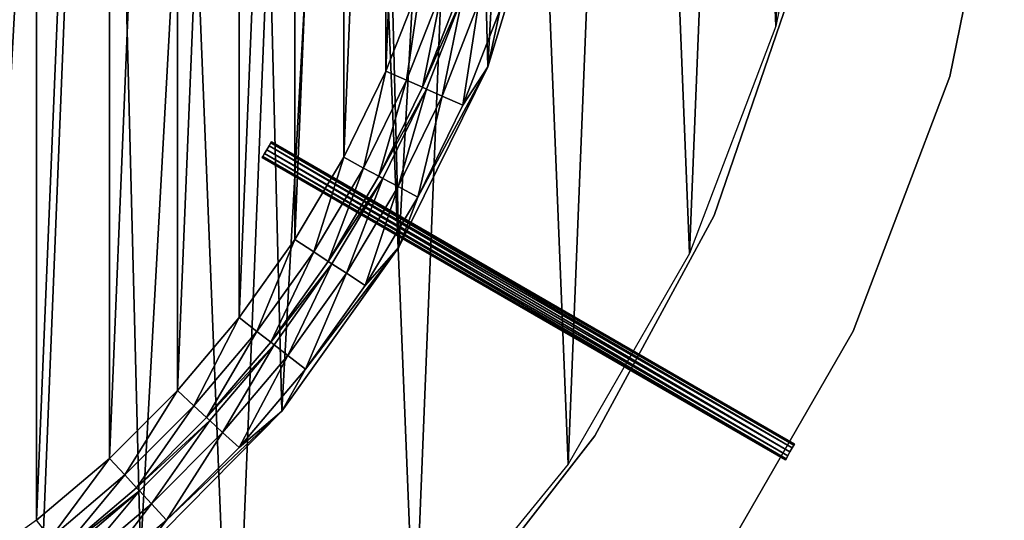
# Model space of a CAD drawing. Header units: millimetres. Extents: x 10 to 569, y -280 to 280.
# Tile 7 of 13: x 404 to 567, y -151 to -68. Entities that reach past the tile are written whole.
import ezdxf

# ---------------------------------------------------------------- set-up
doc = ezdxf.new("R2010")
doc.units = ezdxf.units.MM
doc.header["$LTSCALE"] = 25.4
doc.layers.get('0').update_dxf_attribs({"true_color": 0xff5454})

# ---------------------------------------------------------------- blocks, each defined once
blk = doc.blocks.new('MIST-8943.STL#1')
at = {"color": 7, "true_color": 0xffffff}
mesh = blk.add_polyface(dxfattribs=at)
corners = [(44.43, 50.01, 1.42), (41.2, -30.13, 1.42), (39.58, 10.07, 1.42), (49.25, -69.55, 1.42), (55.62, 88.65, 1.42), (63.52, -107.17, 1.42), (72.87, 125, 1.42), (83.63, -142.02, 1.42), (95.73, 158.11, 1.42), (109.08, -173.18, 1.42), (123.6, 187.13, 1.42), (139.19, -199.86, 1.42), (155.76, 211.3, 1.42), (173.2, -221.36, 1.42), (191.39, 229.99, 1.42), (210.21, -237.13, 1.42), (229.55, 242.74, 1.42), (249.28, -246.76, 1.42), (269.26, 249.19, 1.42), (289.38, -250, 1.42), (309.49, 249.19, 1.42), (329.48, -246.76, 1.42), (349.21, 242.74, 1.42), (368.54, -237.13, 1.42), (387.37, 229.99, 1.42), (405.56, -221.36, 1.42), (422.99, 211.3, 1.42), (439.56, -199.86, 1.42), (455.16, 187.13, 1.42), (469.68, -173.18, 1.42), (483.03, 158.11, 1.42), (495.12, -142.02, 1.42), (505.88, 125, 1.42), (515.24, -107.17, 1.42), (523.13, 88.65, 1.42), (529.51, -69.55, 1.42), (534.33, 50.01, 1.42), (537.56, -30.13, 1.42), (539.18, 10.07, 1.42)]
mesh.append_faces([[corners[k] for k in face] for face in [(0, 1, 2), (37, 36, 38)]], dxfattribs={"vtx0": -1, "color": 7})
mesh.append_faces([[corners[k] for k in face] for face in [(1, 0, 3), (3, 4, 5), (5, 6, 7), (7, 8, 9), (9, 10, 11), (11, 12, 13), (13, 14, 15), (15, 16, 17), (17, 18, 19), (19, 20, 21), (21, 22, 23), (23, 24, 25), (25, 26, 27), (27, 28, 29), (29, 30, 31), (31, 32, 33), (33, 34, 35), (35, 36, 37)]], dxfattribs={"vtx0": -1, "vtx1": -1, "color": 7})
mesh.append_faces([[corners[k] for k in face] for face in [(3, 0, 4), (5, 4, 6), (7, 6, 8), (9, 8, 10), (11, 10, 12), (13, 12, 14), (15, 14, 16), (17, 16, 18), (19, 18, 20), (21, 20, 22), (23, 22, 24), (25, 24, 26), (27, 26, 28), (29, 28, 30), (31, 30, 32), (33, 32, 34), (35, 34, 36)]], dxfattribs={"vtx0": -1, "vtx2": -1, "color": 7})
mesh = blk.add_polyface(dxfattribs=at)
corners = [(84.28, 28, 141.92), (83.72, 0, 141.92), (82.44, -5.27, 141.92), (84.42, 16.98, 141.92), (86.52, 33.85, 141.92), (91.43, 60.53, 141.92), (90.01, 50.49, 141.92), (94.86, 66.78, 141.92), (103.7, 91.5, 141.92), (101.04, 82.61, 141.92), (108.5, 97.88, 141.92), (120.78, 120.1, 141.92), (117.2, 112.49, 141.92), (127.08, 126.32, 141.92), (142.23, 145.59, 141.92), (138.07, 139.29, 141.92), (150.09, 151.31, 141.92), (167.49, 167.31, 141.92), (163.06, 162.29, 141.92), (176.89, 172.17, 141.92), (195.91, 184.7, 141.92), (191.49, 180.87, 141.92), (206.76, 188.34, 141.92), (226.75, 197.3, 141.92), (222.6, 194.52, 141.92), (238.89, 199.37, 141.92), (259.21, 204.79, 141.92), (255.53, 202.86, 141.92), (272.39, 204.96, 141.92), (292.45, 206.98, 141.92), (289.38, 205.66, 141.92), (306.36, 204.96, 141.92), (325.61, 203.8, 141.92), (323.23, 202.86, 141.92), (339.86, 199.37, 141.92), (357.83, 195.35, 141.92), (356.15, 194.52, 141.92), (371.99, 188.34, 141.92), (388.28, 181.84, 141.92), (387.26, 180.87, 141.92), (401.86, 172.17, 141.92), (416.17, 163.62, 141.92), (415.7, 162.3, 141.92), (428.67, 151.31, 141.92), (440.78, 141.16, 141.92), (440.69, 139.29, 141.92), (451.67, 126.32, 141.92), (461.46, 115.05, 141.92), (461.55, 112.49, 141.92), (477.69, 85.96, 141.92), (470.25, 97.88, 141.92), (477.72, 82.61, 141.92), (489.04, 54.64, 141.92), (483.9, 66.78, 141.92), (488.75, 50.49, 141.92), (492.23, 33.85, 141.92), (495.22, 21.9, 141.92), (494.34, 16.98, 141.92), (495.04, 0, 141.92), (84.42, -16.98, 141.92), (85.97, -38.39, 141.92), (86.52, -33.85, 141.92), (90.01, -50.49, 141.92), (94.76, -70.52, 141.92), (94.86, -66.78, 141.92), (101.04, -82.61, 141.92), (108.6, -100.83, 141.92), (108.5, -97.88, 141.92), (117.21, -112.49, 141.92), (127.11, -128.52, 141.92), (127.08, -126.32, 141.92), (138.07, -139.29, 141.92), (149.83, -152.89, 141.92), (150.09, -151.31, 141.92), (163.06, -162.3, 141.92), (176.16, -173.29, 141.92), (176.89, -172.17, 141.92), (205.42, -189.21, 141.92), (191.49, -180.87, 141.92), (206.77, -188.34, 141.92), (236.86, -200.23, 141.92), (222.6, -194.52, 141.92), (238.89, -199.37, 141.92), (269.66, -206.06, 141.92), (255.53, -202.86, 141.92), (272.4, -204.96, 141.92), (302.97, -206.55, 141.92), (289.38, -205.66, 141.92), (306.36, -204.96, 141.92), (335.93, -201.7, 141.92), (323.23, -202.86, 141.92), (339.87, -199.37, 141.92), (367.68, -191.62, 141.92), (356.16, -194.52, 141.92), (371.99, -188.34, 141.92), (397.4, -176.58, 141.92), (387.26, -180.87, 141.92), (401.86, -172.17, 141.92), (424.33, -156.96, 141.92), (415.7, -162.29, 141.92), (428.67, -151.31, 141.92), (447.76, -133.28, 141.92), (440.69, -139.29, 141.92), (451.67, -126.32, 141.92), (467.09, -106.15, 141.92), (461.55, -112.49, 141.92), (470.25, -97.88, 141.92), (481.82, -76.27, 141.92), (477.72, -82.61, 141.92), (483.9, -66.78, 141.92), (491.56, -44.41, 141.92), (488.75, -50.49, 141.92), (492.23, -33.85, 141.92), (496.06, -11.4, 141.92), (494.34, -16.98, 141.92)]
mesh.append_faces([[corners[k] for k in face] for face in [(0, 1, 2), (1, 0, 3), (3, 0, 4), (4, 5, 6), (6, 5, 7), (7, 8, 9), (9, 8, 10), (10, 11, 12), (12, 11, 13), (13, 14, 15), (15, 14, 16), (16, 17, 18), (18, 17, 19), (19, 20, 21), (21, 20, 22), (22, 23, 24), (24, 23, 25), (25, 26, 27), (27, 26, 28), (28, 29, 30), (30, 29, 31), (31, 32, 33), (33, 32, 34), (34, 35, 36), (36, 35, 37), (37, 38, 39), (39, 38, 40), (40, 41, 42), (42, 41, 43), (43, 44, 45), (45, 44, 46), (46, 47, 48), (48, 49, 50), (50, 49, 51), (51, 52, 53), (53, 52, 54), (54, 52, 55), (55, 56, 57), (57, 56, 58), (2, 59, 60), (59, 2, 1), (60, 62, 63), (63, 65, 66), (66, 68, 69), (69, 71, 72), (72, 74, 75), (75, 76, 77), (77, 79, 80), (80, 82, 83), (83, 85, 86), (86, 88, 89), (89, 91, 92), (92, 94, 95), (95, 97, 98), (98, 100, 101), (101, 103, 104), (104, 106, 107), (107, 109, 110), (110, 112, 113), (113, 58, 56)]], dxfattribs={"vtx0": -1, "vtx1": -1, "color": 7})
mesh.append_faces([[corners[k] for k in face] for face in [(4, 0, 5), (7, 5, 8), (10, 8, 11), (13, 11, 14), (16, 14, 17), (19, 17, 20), (22, 20, 23), (25, 23, 26), (28, 26, 29), (31, 29, 32), (34, 32, 35), (37, 35, 38), (40, 38, 41), (43, 41, 44), (46, 44, 47), (48, 47, 49), (51, 49, 52), (55, 52, 56), (60, 59, 61), (60, 61, 62), (63, 62, 64), (63, 64, 65), (66, 65, 67), (66, 67, 68), (69, 68, 70), (69, 70, 71), (72, 71, 73), (72, 73, 74), (75, 74, 76), (77, 76, 78), (77, 78, 79), (80, 79, 81), (80, 81, 82), (83, 82, 84), (83, 84, 85), (86, 85, 87), (86, 87, 88), (89, 88, 90), (89, 90, 91), (92, 91, 93), (92, 93, 94), (95, 94, 96), (95, 96, 97), (98, 97, 99), (98, 99, 100), (101, 100, 102), (101, 102, 103), (104, 103, 105), (104, 105, 106), (107, 106, 108), (107, 108, 109), (110, 109, 111), (110, 111, 112), (113, 112, 114), (113, 114, 58)]], dxfattribs={"vtx0": -1, "vtx2": -1, "color": 7})
mesh = blk.add_polyface(dxfattribs=at)
corners = [(85.97, -38.39, 142.94), (84.28, 28, 142.94), (82.44, -5.27, 142.94), (91.43, 60.53, 142.94), (94.76, -70.52, 142.94), (103.7, 91.5, 142.94), (108.6, -100.83, 142.94), (120.78, 120.1, 142.94), (127.11, -128.52, 142.94), (142.23, 145.59, 142.94), (149.83, -152.89, 142.94), (167.49, 167.31, 142.94), (176.16, -173.29, 142.94), (195.91, 184.7, 142.94), (205.42, -189.21, 142.94), (226.75, 197.3, 142.94), (236.86, -200.23, 142.94), (259.21, 204.79, 142.94), (269.66, -206.06, 142.94), (292.45, 206.98, 142.94), (302.97, -206.55, 142.94), (325.61, 203.8, 142.94), (335.93, -201.7, 142.94), (357.83, 195.35, 142.94), (367.68, -191.62, 142.94), (388.28, 181.84, 142.94), (397.4, -176.58, 142.94), (416.17, 163.62, 142.94), (424.33, -156.96, 142.94), (440.78, 141.16, 142.94), (447.76, -133.28, 142.94), (461.46, 115.05, 142.94), (467.09, -106.15, 142.94), (477.69, 85.96, 142.94), (481.82, -76.27, 142.94), (489.04, 54.64, 142.94), (491.56, -44.41, 142.94), (495.22, 21.9, 142.94), (496.06, -11.4, 142.94)]
mesh.append_faces([[corners[k] for k in face] for face in [(0, 1, 2), (37, 36, 38)]], dxfattribs={"vtx0": -1, "color": 7})
mesh.append_faces([[corners[k] for k in face] for face in [(1, 0, 3), (3, 4, 5), (5, 6, 7), (7, 8, 9), (9, 10, 11), (11, 12, 13), (13, 14, 15), (15, 16, 17), (17, 18, 19), (19, 20, 21), (21, 22, 23), (23, 24, 25), (25, 26, 27), (27, 28, 29), (29, 30, 31), (31, 32, 33), (33, 34, 35), (35, 36, 37)]], dxfattribs={"vtx0": -1, "vtx1": -1, "color": 7})
mesh.append_faces([[corners[k] for k in face] for face in [(3, 0, 4), (5, 4, 6), (7, 6, 8), (9, 8, 10), (11, 10, 12), (13, 12, 14), (15, 14, 16), (17, 16, 18), (19, 18, 20), (21, 20, 22), (23, 22, 24), (25, 24, 26), (27, 26, 28), (29, 28, 30), (31, 30, 32), (33, 32, 34), (35, 34, 36)]], dxfattribs={"vtx0": -1, "vtx2": -1, "color": 7})
mesh = blk.add_polyface(dxfattribs=at)
corners = [(98.29, 15.83, 133.92), (98.29, -15.84, 133.92), (97.63, 0, 133.92), (100.25, 31.56, 133.92), (100.25, -31.56, 133.92), (103.5, 47.07, 133.92), (103.5, -47.07, 133.92), (108.02, 62.26, 133.92), (108.02, -62.26, 133.92), (113.78, 77.02, 133.92), (113.78, -77.02, 133.92), (120.74, 91.26, 133.92), (120.74, -91.26, 133.92), (128.86, 104.87, 133.92), (128.86, -104.88, 133.92), (138.06, 117.77, 133.92), (138.06, -117.77, 133.92), (148.31, 129.86, 133.92), (148.31, -129.87, 133.92), (159.51, 141.07, 133.92), (159.51, -141.07, 133.92), (171.61, 151.31, 133.92), (171.61, -151.31, 133.92), (184.5, 160.52, 133.92), (184.5, -160.52, 133.92), (198.12, 168.63, 133.92), (198.12, -168.63, 133.92), (212.35, 175.59, 133.92), (212.36, -175.6, 133.92), (227.12, 181.36, 133.92), (227.12, -181.36, 133.92), (242.31, 185.88, 133.92), (242.31, -185.88, 133.92), (257.82, 189.13, 133.92), (257.82, -189.13, 133.92), (273.54, 191.09, 133.92), (273.54, -191.09, 133.92), (289.38, 191.74, 133.92), (289.38, -191.74, 133.92), (305.21, 191.09, 133.92), (305.21, -191.09, 133.92), (320.94, 189.13, 133.92), (320.94, -189.13, 133.92), (336.45, 185.88, 133.92), (336.45, -185.88, 133.92), (351.64, 181.36, 133.92), (351.64, -181.36, 133.92), (366.4, 175.6, 133.92), (366.4, -175.59, 133.92), (380.64, 168.63, 133.92), (380.64, -168.63, 133.92), (394.25, 160.52, 133.92), (394.25, -160.52, 133.92), (407.15, 151.31, 133.92), (407.15, -151.31, 133.92), (419.24, 141.07, 133.92), (419.24, -141.07, 133.92), (430.45, 129.87, 133.92), (430.45, -129.86, 133.92), (440.69, 117.77, 133.92), (440.69, -117.77, 133.92), (449.9, 104.88, 133.92), (449.9, -104.87, 133.92), (458.01, 91.26, 133.92), (458.01, -91.26, 133.92), (464.97, 77.02, 133.92), (464.97, -77.02, 133.92), (470.73, 62.26, 133.92), (470.73, -62.26, 133.92), (475.26, 47.07, 133.92), (475.26, -47.07, 133.92), (478.51, 31.56, 133.92), (478.51, -31.56, 133.92), (480.47, 15.84, 133.92), (480.47, -15.83, 133.92), (481.12, 0, 133.92)]
mesh.append_faces([[corners[k] for k in face] for face in [(0, 1, 2), (74, 73, 75)]], dxfattribs={"vtx0": -1, "color": 7})
mesh.append_faces([[corners[k] for k in face] for face in [(1, 3, 4), (4, 5, 6), (6, 7, 8), (8, 9, 10), (10, 11, 12), (12, 13, 14), (14, 15, 16), (16, 17, 18), (18, 19, 20), (20, 21, 22), (22, 23, 24), (24, 25, 26), (26, 27, 28), (28, 29, 30), (30, 31, 32), (32, 33, 34), (34, 35, 36), (36, 37, 38), (38, 39, 40), (40, 41, 42), (42, 43, 44), (44, 45, 46), (46, 47, 48), (48, 49, 50), (50, 51, 52), (52, 53, 54), (54, 55, 56), (56, 57, 58), (58, 59, 60), (60, 61, 62), (62, 63, 64), (64, 65, 66), (66, 67, 68), (68, 69, 70), (70, 71, 72), (72, 73, 74)]], dxfattribs={"vtx0": -1, "vtx1": -1, "color": 7})
mesh.append_faces([[corners[k] for k in face] for face in [(1, 0, 3), (4, 3, 5), (6, 5, 7), (8, 7, 9), (10, 9, 11), (12, 11, 13), (14, 13, 15), (16, 15, 17), (18, 17, 19), (20, 19, 21), (22, 21, 23), (24, 23, 25), (26, 25, 27), (28, 27, 29), (30, 29, 31), (32, 31, 33), (34, 33, 35), (36, 35, 37), (38, 37, 39), (40, 39, 41), (42, 41, 43), (44, 43, 45), (46, 45, 47), (48, 47, 49), (50, 49, 51), (52, 51, 53), (54, 53, 55), (56, 55, 57), (58, 57, 59), (60, 59, 61), (62, 61, 63), (64, 63, 65), (66, 65, 67), (68, 67, 69), (70, 69, 71), (72, 71, 73)]], dxfattribs={"vtx0": -1, "vtx2": -1, "color": 7})
at = {"color": 254, "true_color": 0xe3e2e8}
mesh = blk.add_polyface(dxfattribs=at)
corners = [(567.34, -33.75, 1.42), (558.32, -77.9, 131.42), (558.32, -77.9, 1.42), (567.34, -33.75, 131.42)]
mesh.append_faces([[corners[k] for k in face] for face in [(0, 1, 2), (1, 0, 3)]], dxfattribs={"vtx0": -1, "color": 254})
at = {"color": 7, "true_color": 0xffffff}
mesh = blk.add_polyface(dxfattribs=at)
corners = [(491.56, -44.41, 141.92), (481.82, -76.27, 142.94), (481.82, -76.27, 141.92), (491.56, -44.41, 142.94)]
mesh.append_faces([[corners[k] for k in face] for face in [(0, 1, 2), (1, 0, 3)]], dxfattribs={"vtx0": -1, "color": 7})
at = {"color": 254, "true_color": 0xe3e2e8}
mesh = blk.add_polyface(dxfattribs=at)
corners = [(532.78, -61.64, 1.42), (519.31, -100.86, 131.42), (519.31, -100.86, 1.42), (532.78, -61.64, 131.42)]
mesh.append_faces([[corners[k] for k in face] for face in [(0, 1, 2), (1, 0, 3)]], dxfattribs={"vtx0": -1, "color": 254})
at = {"color": 7, "true_color": 0xffffff}
mesh = blk.add_polyface(dxfattribs=at)
corners = [(470.73, -62.26, 133.92), (468.38, -78.52, 134.84), (464.97, -77.02, 133.92), (474.26, -63.47, 134.84)]
mesh.append_faces([[corners[k] for k in face] for face in [(0, 1, 2), (1, 0, 3)]], dxfattribs={"vtx0": -1, "color": 7})
mesh = blk.add_polyface(dxfattribs=at)
corners = [(474.26, -63.47, 134.84), (471.01, -79.67, 137.38), (468.38, -78.52, 134.84), (476.97, -64.4, 137.38)]
mesh.append_faces([[corners[k] for k in face] for face in [(0, 1, 2), (1, 0, 3)]], dxfattribs={"vtx0": -1, "color": 7})
mesh = blk.add_polyface(dxfattribs=at)
corners = [(471.01, -79.67, 137.38), (477.66, -64.64, 138.45), (471.68, -79.96, 138.45), (476.97, -64.4, 137.38)]
mesh.append_faces([[corners[k] for k in face] for face in [(0, 1, 2), (1, 0, 3)]], dxfattribs={"vtx0": -1, "color": 7})
mesh = blk.add_polyface(dxfattribs=at)
corners = [(477.66, -64.64, 138.45), (474.31, -81.12, 140.99), (471.68, -79.96, 138.45), (480.37, -65.57, 140.99)]
mesh.append_faces([[corners[k] for k in face] for face in [(0, 1, 2), (1, 0, 3)]], dxfattribs={"vtx0": -1, "color": 7})
mesh = blk.add_polyface(dxfattribs=at)
corners = [(480.37, -65.57, 140.99), (477.72, -82.61, 141.92), (474.31, -81.12, 140.99), (483.9, -66.78, 141.92)]
mesh.append_faces([[corners[k] for k in face] for face in [(0, 1, 2), (1, 0, 3)]], dxfattribs={"vtx0": -1, "color": 7})
mesh = blk.add_polyface(dxfattribs=at)
corners = [(481.82, -76.27, 141.92), (467.09, -106.15, 142.94), (467.09, -106.15, 141.92), (481.82, -76.27, 142.94)]
mesh.append_faces([[corners[k] for k in face] for face in [(0, 1, 2), (1, 0, 3)]], dxfattribs={"vtx0": -1, "color": 7})
mesh = blk.add_polyface(dxfattribs=at)
corners = [(464.97, -77.02, 133.92), (461.29, -93.03, 134.84), (458.01, -91.26, 133.92), (468.38, -78.52, 134.84)]
mesh.append_faces([[corners[k] for k in face] for face in [(0, 1, 2), (1, 0, 3)]], dxfattribs={"vtx0": -1, "color": 7})
at = {"color": 254, "true_color": 0xe3e2e8}
mesh = blk.add_polyface(dxfattribs=at)
corners = [(558.32, -77.9, 1.42), (542.34, -120.03, 131.42), (542.34, -120.03, 1.42), (558.32, -77.9, 131.42)]
mesh.append_faces([[corners[k] for k in face] for face in [(0, 1, 2), (1, 0, 3)]], dxfattribs={"vtx0": -1, "color": 254})
at = {"color": 7, "true_color": 0xffffff}
mesh = blk.add_polyface(dxfattribs=at)
corners = [(468.38, -78.52, 134.84), (463.81, -94.4, 137.38), (461.29, -93.03, 134.84), (471.01, -79.67, 137.38)]
mesh.append_faces([[corners[k] for k in face] for face in [(0, 1, 2), (1, 0, 3)]], dxfattribs={"vtx0": -1, "color": 7})
mesh = blk.add_polyface(dxfattribs=at)
corners = [(463.81, -94.4, 137.38), (471.68, -79.96, 138.45), (464.45, -94.74, 138.45), (471.01, -79.67, 137.38)]
mesh.append_faces([[corners[k] for k in face] for face in [(0, 1, 2), (1, 0, 3)]], dxfattribs={"vtx0": -1, "color": 7})
mesh = blk.add_polyface(dxfattribs=at)
corners = [(471.68, -79.96, 138.45), (466.98, -96.11, 140.99), (464.45, -94.74, 138.45), (474.31, -81.12, 140.99)]
mesh.append_faces([[corners[k] for k in face] for face in [(0, 1, 2), (1, 0, 3)]], dxfattribs={"vtx0": -1, "color": 7})
mesh = blk.add_polyface(dxfattribs=at)
corners = [(474.31, -81.12, 140.99), (470.25, -97.88, 141.92), (466.98, -96.11, 140.99), (477.72, -82.61, 141.92)]
mesh.append_faces([[corners[k] for k in face] for face in [(0, 1, 2), (1, 0, 3)]], dxfattribs={"vtx0": -1, "color": 7})
mesh = blk.add_polyface(dxfattribs=at)
corners = [(444.61, -91.13, 133.17), (444.61, -91.13, 131.67), (444.51, -91.3, 132.42), (444.89, -90.65, 133.71), (444.89, -90.65, 131.12), (445.26, -90, 133.92), (445.26, -90, 130.92), (445.64, -89.35, 133.71), (445.64, -89.35, 131.12), (445.91, -88.87, 133.17), (445.91, -88.87, 131.67), (446.01, -88.7, 132.42)]
mesh.append_faces([[corners[k] for k in face] for face in [(0, 1, 2), (10, 9, 11)]], dxfattribs={"vtx0": -1, "color": 7})
mesh.append_faces([[corners[k] for k in face] for face in [(1, 3, 4), (4, 5, 6), (6, 7, 8), (8, 9, 10)]], dxfattribs={"vtx0": -1, "vtx1": -1, "color": 7})
mesh.append_faces([[corners[k] for k in face] for face in [(1, 0, 3), (4, 3, 5), (6, 5, 7), (8, 7, 9)]], dxfattribs={"vtx0": -1, "vtx2": -1, "color": 7})
mesh = blk.add_polyface(dxfattribs=at)
corners = [(531.86, -140, 133.92), (445.64, -89.35, 133.71), (445.26, -90, 133.92), (532.24, -139.35, 133.71)]
mesh.append_faces([[corners[k] for k in face] for face in [(0, 1, 2), (1, 0, 3)]], dxfattribs={"vtx0": -1, "color": 7})
mesh = blk.add_polyface(dxfattribs=at)
corners = [(445.64, -89.35, 131.12), (531.86, -140, 130.92), (445.26, -90, 130.92), (532.24, -139.35, 131.12)]
mesh.append_faces([[corners[k] for k in face] for face in [(0, 1, 2), (1, 0, 3)]], dxfattribs={"vtx0": -1, "color": 7})
mesh = blk.add_polyface(dxfattribs=at)
corners = [(532.24, -139.35, 133.71), (445.91, -88.87, 133.17), (445.64, -89.35, 133.71), (532.51, -138.88, 133.17)]
mesh.append_faces([[corners[k] for k in face] for face in [(0, 1, 2), (1, 0, 3)]], dxfattribs={"vtx0": -1, "color": 7})
mesh = blk.add_polyface(dxfattribs=at)
corners = [(445.91, -88.87, 131.67), (532.24, -139.35, 131.12), (445.64, -89.35, 131.12), (532.51, -138.88, 131.67)]
mesh.append_faces([[corners[k] for k in face] for face in [(0, 1, 2), (1, 0, 3)]], dxfattribs={"vtx0": -1, "color": 7})
mesh = blk.add_polyface(dxfattribs=at)
corners = [(445.91, -88.87, 133.17), (532.61, -138.7, 132.42), (446.01, -88.7, 132.42), (532.51, -138.88, 133.17)]
mesh.append_faces([[corners[k] for k in face] for face in [(0, 1, 2), (1, 0, 3)]], dxfattribs={"vtx0": -1, "color": 7})
mesh = blk.add_polyface(dxfattribs=at)
corners = [(446.01, -88.7, 132.42), (532.51, -138.88, 131.67), (445.91, -88.87, 131.67), (532.61, -138.7, 132.42)]
mesh.append_faces([[corners[k] for k in face] for face in [(0, 1, 2), (1, 0, 3)]], dxfattribs={"vtx0": -1, "color": 7})
mesh = blk.add_polyface(dxfattribs=at)
corners = [(531.22, -141.13, 133.17), (444.51, -91.3, 132.42), (531.11, -141.3, 132.42), (444.61, -91.13, 133.17)]
mesh.append_faces([[corners[k] for k in face] for face in [(0, 1, 2), (1, 0, 3)]], dxfattribs={"vtx0": -1, "color": 7})
mesh = blk.add_polyface(dxfattribs=at)
corners = [(531.11, -141.3, 132.42), (444.61, -91.13, 131.67), (531.22, -141.13, 131.67), (444.51, -91.3, 132.42)]
mesh.append_faces([[corners[k] for k in face] for face in [(0, 1, 2), (1, 0, 3)]], dxfattribs={"vtx0": -1, "color": 7})
mesh = blk.add_polyface(dxfattribs=at)
corners = [(531.22, -141.13, 133.17), (444.89, -90.65, 133.71), (444.61, -91.13, 133.17), (531.49, -140.65, 133.71)]
mesh.append_faces([[corners[k] for k in face] for face in [(0, 1, 2), (1, 0, 3)]], dxfattribs={"vtx0": -1, "color": 7})
mesh = blk.add_polyface(dxfattribs=at)
corners = [(444.89, -90.65, 131.12), (531.22, -141.13, 131.67), (444.61, -91.13, 131.67), (531.49, -140.65, 131.12)]
mesh.append_faces([[corners[k] for k in face] for face in [(0, 1, 2), (1, 0, 3)]], dxfattribs={"vtx0": -1, "color": 7})
mesh = blk.add_polyface(dxfattribs=at)
corners = [(531.49, -140.65, 133.71), (445.26, -90, 133.92), (444.89, -90.65, 133.71), (531.86, -140, 133.92)]
mesh.append_faces([[corners[k] for k in face] for face in [(0, 1, 2), (1, 0, 3)]], dxfattribs={"vtx0": -1, "color": 7})
mesh = blk.add_polyface(dxfattribs=at)
corners = [(445.26, -90, 130.92), (531.49, -140.65, 131.12), (444.89, -90.65, 131.12), (531.86, -140, 130.92)]
mesh.append_faces([[corners[k] for k in face] for face in [(0, 1, 2), (1, 0, 3)]], dxfattribs={"vtx0": -1, "color": 7})
mesh = blk.add_polyface(dxfattribs=at)
corners = [(458.01, -91.26, 133.92), (453.02, -106.91, 134.84), (449.9, -104.87, 133.92), (461.29, -93.03, 134.84)]
mesh.append_faces([[corners[k] for k in face] for face in [(0, 1, 2), (1, 0, 3)]], dxfattribs={"vtx0": -1, "color": 7})
mesh = blk.add_polyface(dxfattribs=at)
corners = [(461.29, -93.03, 134.84), (455.42, -108.48, 137.38), (453.02, -106.91, 134.84), (463.81, -94.4, 137.38)]
mesh.append_faces([[corners[k] for k in face] for face in [(0, 1, 2), (1, 0, 3)]], dxfattribs={"vtx0": -1, "color": 7})
mesh = blk.add_polyface(dxfattribs=at)
corners = [(455.42, -108.48, 137.38), (464.45, -94.74, 138.45), (456.03, -108.88, 138.45), (463.81, -94.4, 137.38)]
mesh.append_faces([[corners[k] for k in face] for face in [(0, 1, 2), (1, 0, 3)]], dxfattribs={"vtx0": -1, "color": 7})
mesh = blk.add_polyface(dxfattribs=at)
corners = [(464.45, -94.74, 138.45), (458.43, -110.45, 140.99), (456.03, -108.88, 138.45), (466.98, -96.11, 140.99)]
mesh.append_faces([[corners[k] for k in face] for face in [(0, 1, 2), (1, 0, 3)]], dxfattribs={"vtx0": -1, "color": 7})
mesh = blk.add_polyface(dxfattribs=at)
corners = [(466.98, -96.11, 140.99), (461.55, -112.49, 141.92), (458.43, -110.45, 140.99), (470.25, -97.88, 141.92)]
mesh.append_faces([[corners[k] for k in face] for face in [(0, 1, 2), (1, 0, 3)]], dxfattribs={"vtx0": -1, "color": 7})
at = {"color": 254, "true_color": 0xe3e2e8}
mesh = blk.add_polyface(dxfattribs=at)
corners = [(519.31, -100.86, 1.42), (499.58, -137.33, 131.42), (499.58, -137.33, 1.42), (519.31, -100.86, 131.42)]
mesh.append_faces([[corners[k] for k in face] for face in [(0, 1, 2), (1, 0, 3)]], dxfattribs={"vtx0": -1, "color": 254})
at = {"color": 7, "true_color": 0xffffff}
mesh = blk.add_polyface(dxfattribs=at)
corners = [(449.9, -104.87, 133.92), (443.63, -120.06, 134.84), (440.69, -117.77, 133.92), (453.02, -106.91, 134.84)]
mesh.append_faces([[corners[k] for k in face] for face in [(0, 1, 2), (1, 0, 3)]], dxfattribs={"vtx0": -1, "color": 7})
mesh = blk.add_polyface(dxfattribs=at)
corners = [(453.02, -106.91, 134.84), (445.9, -121.82, 137.38), (443.63, -120.06, 134.84), (455.42, -108.48, 137.38)]
mesh.append_faces([[corners[k] for k in face] for face in [(0, 1, 2), (1, 0, 3)]], dxfattribs={"vtx0": -1, "color": 7})
mesh = blk.add_polyface(dxfattribs=at)
corners = [(467.09, -106.15, 141.92), (447.76, -133.28, 142.94), (447.76, -133.28, 141.92), (467.09, -106.15, 142.94)]
mesh.append_faces([[corners[k] for k in face] for face in [(0, 1, 2), (1, 0, 3)]], dxfattribs={"vtx0": -1, "color": 7})
mesh = blk.add_polyface(dxfattribs=at)
corners = [(445.9, -121.82, 137.38), (456.03, -108.88, 138.45), (446.47, -122.27, 138.45), (455.42, -108.48, 137.38)]
mesh.append_faces([[corners[k] for k in face] for face in [(0, 1, 2), (1, 0, 3)]], dxfattribs={"vtx0": -1, "color": 7})
mesh = blk.add_polyface(dxfattribs=at)
corners = [(456.03, -108.88, 138.45), (448.73, -124.03, 140.99), (446.47, -122.27, 138.45), (458.43, -110.45, 140.99)]
mesh.append_faces([[corners[k] for k in face] for face in [(0, 1, 2), (1, 0, 3)]], dxfattribs={"vtx0": -1, "color": 7})
mesh = blk.add_polyface(dxfattribs=at)
corners = [(458.43, -110.45, 140.99), (451.67, -126.32, 141.92), (448.73, -124.03, 140.99), (461.55, -112.49, 141.92)]
mesh.append_faces([[corners[k] for k in face] for face in [(0, 1, 2), (1, 0, 3)]], dxfattribs={"vtx0": -1, "color": 7})
mesh = blk.add_polyface(dxfattribs=at)
corners = [(440.69, -117.77, 133.92), (433.19, -132.39, 134.84), (430.45, -129.86, 133.92), (443.63, -120.06, 134.84)]
mesh.append_faces([[corners[k] for k in face] for face in [(0, 1, 2), (1, 0, 3)]], dxfattribs={"vtx0": -1, "color": 7})
mesh = blk.add_polyface(dxfattribs=at)
corners = [(443.63, -120.06, 134.84), (435.3, -134.33, 137.38), (433.19, -132.39, 134.84), (445.9, -121.82, 137.38)]
mesh.append_faces([[corners[k] for k in face] for face in [(0, 1, 2), (1, 0, 3)]], dxfattribs={"vtx0": -1, "color": 7})
at = {"color": 254, "true_color": 0xe3e2e8}
mesh = blk.add_polyface(dxfattribs=at)
corners = [(542.34, -120.03, 1.42), (519.81, -159.06, 131.42), (519.81, -159.06, 1.42), (542.34, -120.03, 131.42)]
mesh.append_faces([[corners[k] for k in face] for face in [(0, 1, 2), (1, 0, 3)]], dxfattribs={"vtx0": -1, "color": 254})
at = {"color": 7, "true_color": 0xffffff}
mesh = blk.add_polyface(dxfattribs=at)
corners = [(435.3, -134.33, 137.38), (446.47, -122.27, 138.45), (435.84, -134.82, 138.45), (445.9, -121.82, 137.38)]
mesh.append_faces([[corners[k] for k in face] for face in [(0, 1, 2), (1, 0, 3)]], dxfattribs={"vtx0": -1, "color": 7})
mesh = blk.add_polyface(dxfattribs=at)
corners = [(446.47, -122.27, 138.45), (437.95, -136.77, 140.99), (435.84, -134.82, 138.45), (448.73, -124.03, 140.99)]
mesh.append_faces([[corners[k] for k in face] for face in [(0, 1, 2), (1, 0, 3)]], dxfattribs={"vtx0": -1, "color": 7})
mesh = blk.add_polyface(dxfattribs=at)
corners = [(448.73, -124.03, 140.99), (440.69, -139.29, 141.92), (437.95, -136.77, 140.99), (451.67, -126.32, 141.92)]
mesh.append_faces([[corners[k] for k in face] for face in [(0, 1, 2), (1, 0, 3)]], dxfattribs={"vtx0": -1, "color": 7})
mesh = blk.add_polyface(dxfattribs=at)
corners = [(430.45, -129.86, 133.92), (421.77, -143.81, 134.84), (419.24, -141.07, 133.92), (433.19, -132.39, 134.84)]
mesh.append_faces([[corners[k] for k in face] for face in [(0, 1, 2), (1, 0, 3)]], dxfattribs={"vtx0": -1, "color": 7})
mesh = blk.add_polyface(dxfattribs=at)
corners = [(433.19, -132.39, 134.84), (423.71, -145.92, 137.38), (421.77, -143.81, 134.84), (435.3, -134.33, 137.38)]
mesh.append_faces([[corners[k] for k in face] for face in [(0, 1, 2), (1, 0, 3)]], dxfattribs={"vtx0": -1, "color": 7})
mesh = blk.add_polyface(dxfattribs=at)
corners = [(447.76, -133.28, 141.92), (424.33, -156.96, 142.94), (424.33, -156.96, 141.92), (447.76, -133.28, 142.94)]
mesh.append_faces([[corners[k] for k in face] for face in [(0, 1, 2), (1, 0, 3)]], dxfattribs={"vtx0": -1, "color": 7})
mesh = blk.add_polyface(dxfattribs=at)
corners = [(423.71, -145.92, 137.38), (435.84, -134.82, 138.45), (424.2, -146.46, 138.45), (435.3, -134.33, 137.38)]
mesh.append_faces([[corners[k] for k in face] for face in [(0, 1, 2), (1, 0, 3)]], dxfattribs={"vtx0": -1, "color": 7})
mesh = blk.add_polyface(dxfattribs=at)
corners = [(435.84, -134.82, 138.45), (426.15, -148.57, 140.99), (424.2, -146.46, 138.45), (437.95, -136.77, 140.99)]
mesh.append_faces([[corners[k] for k in face] for face in [(0, 1, 2), (1, 0, 3)]], dxfattribs={"vtx0": -1, "color": 7})
mesh = blk.add_polyface(dxfattribs=at)
corners = [(437.95, -136.77, 140.99), (428.67, -151.31, 141.92), (426.15, -148.57, 140.99), (440.69, -139.29, 141.92)]
mesh.append_faces([[corners[k] for k in face] for face in [(0, 1, 2), (1, 0, 3)]], dxfattribs={"vtx0": -1, "color": 7})
at = {"color": 254, "true_color": 0xe3e2e8}
mesh = blk.add_polyface(dxfattribs=at)
corners = [(499.58, -137.33, 1.42), (474.11, -170.05, 131.42), (474.11, -170.05, 1.42), (499.58, -137.33, 131.42)]
mesh.append_faces([[corners[k] for k in face] for face in [(0, 1, 2), (1, 0, 3)]], dxfattribs={"vtx0": -1, "color": 254})
at = {"color": 7, "true_color": 0xffffff}
mesh = blk.add_polyface(dxfattribs=at)
corners = [(531.22, -141.13, 131.67), (531.22, -141.13, 133.17), (531.11, -141.3, 132.42), (531.49, -140.65, 131.12), (531.49, -140.65, 133.71), (531.86, -140, 130.92), (531.86, -140, 133.92), (532.24, -139.35, 131.12), (532.24, -139.35, 133.71), (532.51, -138.88, 131.67), (532.51, -138.88, 133.17), (532.61, -138.7, 132.42)]
mesh.append_faces([[corners[k] for k in face] for face in [(0, 1, 2), (10, 9, 11)]], dxfattribs={"vtx0": -1, "color": 7})
mesh.append_faces([[corners[k] for k in face] for face in [(1, 3, 4), (4, 5, 6), (6, 7, 8), (8, 9, 10)]], dxfattribs={"vtx0": -1, "vtx1": -1, "color": 7})
mesh.append_faces([[corners[k] for k in face] for face in [(1, 0, 3), (4, 3, 5), (6, 5, 7), (8, 7, 9)]], dxfattribs={"vtx0": -1, "vtx2": -1, "color": 7})
mesh = blk.add_polyface(dxfattribs=at)
corners = [(419.24, -141.07, 133.92), (409.44, -154.25, 134.84), (407.15, -151.31, 133.92), (421.77, -143.81, 134.84)]
mesh.append_faces([[corners[k] for k in face] for face in [(0, 1, 2), (1, 0, 3)]], dxfattribs={"vtx0": -1, "color": 7})
mesh = blk.add_polyface(dxfattribs=at)
corners = [(421.77, -143.81, 134.84), (411.2, -156.52, 137.38), (409.44, -154.25, 134.84), (423.71, -145.92, 137.38)]
mesh.append_faces([[corners[k] for k in face] for face in [(0, 1, 2), (1, 0, 3)]], dxfattribs={"vtx0": -1, "color": 7})
mesh = blk.add_polyface(dxfattribs=at)
corners = [(424.2, -146.46, 138.45), (411.2, -156.52, 137.38), (423.71, -145.92, 137.38), (411.65, -157.09, 138.45)]
mesh.append_faces([[corners[k] for k in face] for face in [(0, 1, 2), (1, 0, 3)]], dxfattribs={"vtx0": -1, "color": 7})
mesh = blk.add_polyface(dxfattribs=at)
corners = [(424.2, -146.46, 138.45), (413.41, -159.35, 140.99), (411.65, -157.09, 138.45), (426.15, -148.57, 140.99)]
mesh.append_faces([[corners[k] for k in face] for face in [(0, 1, 2), (1, 0, 3)]], dxfattribs={"vtx0": -1, "color": 7})
mesh = blk.add_polyface(dxfattribs=at)
corners = [(426.15, -148.57, 140.99), (415.7, -162.29, 141.92), (413.41, -159.35, 140.99), (428.67, -151.31, 141.92)]
mesh.append_faces([[corners[k] for k in face] for face in [(0, 1, 2), (1, 0, 3)]], dxfattribs={"vtx0": -1, "color": 7})

msp = doc.modelspace()

# ---------------------------------------------------------------- block references
at = {"color": 0}
msp.add_blockref('MIST-8943.STL#1', (0, 0), dxfattribs=at)

doc.saveas('drawing.dxf')
